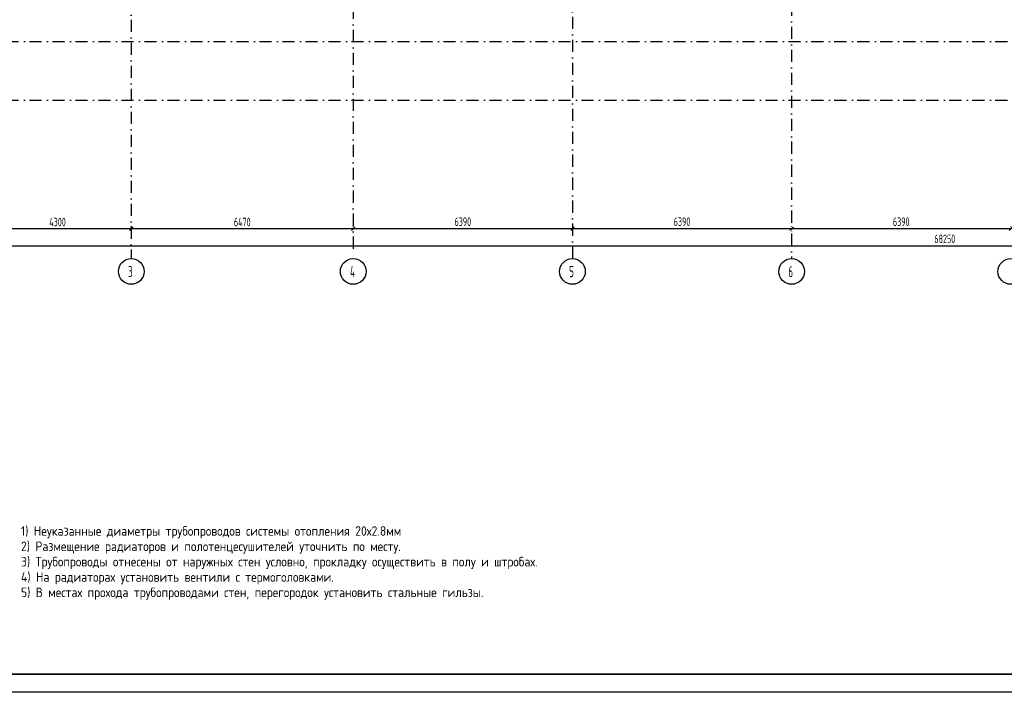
# Model space of a CAD drawing. Extents: x -1560602 to 321118, y -2308202 to -430103.
# Tile 2 of 104: x -1544569 to -1515866, y -2308202 to -2288578. Entities that reach past the tile are written whole.
import ezdxf

# ---------------------------------------------------------------- set-up
doc = ezdxf.new("R2010")
doc.units = 0
doc.header["$MEASUREMENT"] = 0
doc.header["$PDSIZE"] = -5
doc.linetypes.add('Dot & Dashed', pattern=[670.277762, 352.777767, -176.388884, 0, -141.111112])
doc.linetypes.add('Штрихпунктирная', pattern=[0.670278, 0.352778, -0.176389, 0, -0.141111])
doc.layers.get('0').update_dxf_attribs({"color": 255, "linetype": 'CONTINUOUS'})
doc.layers.get('Defpoints').update_dxf_attribs({"linetype": 'CONTINUOUS'})
doc.layers.add('Оси', color=253, linetype='Dot & Dashed')
doc.layers.add('РАЗМЕРЫ', color=255, linetype='CONTINUOUS')
doc.styles.add('GOST 2.304', font='CS_Gost2304.shx', dxfattribs={"width": 0.7})
doc.styles.get("Standard").update_dxf_attribs({"font": 'spds.shx', "width": 0.7, "height": 250})
doc.styles.add('СГЕНЕРИР_СТИЛЬ_1', font='txt')
doc.dimstyles.new('SPDS', dxfattribs={"dimscale": 100, "dimtxt": 2.5, "dimasz": 1, "dimexe": 0.75, "dimexo": 0.625, "dimtad": 1, "dimdec": 0, "dimtxsty": 'GOST 2.304', "dimblk": 'OBLIQUE', "dimcen": 2.5, "dimdle": 1, "dimadec": 0, "dimazin": 2, "dimtfac": 0.75, "dimtdec": 0, "dimtmove": 0, "dimatfit": 0, "dimfxl": 1, "dimtolj": 1, "dimarcsym": 1})

# ---------------------------------------------------------------- blocks, each defined once
blk = doc.blocks.new('ARROWHEAD_6')
at = {"color": 0, "linetype": 'Continuous', "lineweight": 0}
for p, q in [((0, 0), (-1, 0)), ((-0.5, -0.5), (0.5, 0.5))]:
    blk.add_line(p, q, dxfattribs=at)
blk = doc.blocks.new('_Oblique')
at = {"color": 0, "linetype": 'ByBlock', "lineweight": -2}
blk.add_line((-0.5, -0.5), (0.5, 0.5), dxfattribs=at)
blk = doc.blocks.new('*D197')
at = {"layer": 'Defpoints', "color": 0, "transparency": 16777216}
for p in [(-1545616, -2294674), (-1541316, -2294674), (-1541316, -2294674)]:
    blk.add_point(p, dxfattribs=at)
at = {"layer": 'РАЗМЕРЫ', "color": 0, "lineweight": -2, "transparency": 16777216}
for p, q in [((-1545716, -2294674), (-1541216, -2294674)), ((-1545616, -2294612), (-1545616, -2294599)), ((-1541316, -2294737), (-1541316, -2294749))]:
    blk.add_line(p, q, dxfattribs=at)
at = {"layer": 'РАЗМЕРЫ', "color": 0, "lineweight": -2, "transparency": 16777216, "xscale": 100, "yscale": 100, "zscale": 100, "rotation": 180}
blk.add_blockref('_Oblique', (-1545616, -2294674), dxfattribs=at)
at = {"layer": 'РАЗМЕРЫ', "color": 0, "lineweight": -2, "transparency": 16777216, "xscale": 100, "yscale": 100, "zscale": 100}
blk.add_blockref('_Oblique', (-1541316, -2294674), dxfattribs=at)
at = {"layer": 'РАЗМЕРЫ', "color": 0, "transparency": 16777216, "insert": (-1543466, -2294482), "char_height": 250, "attachment_point": 5}
blk.add_mtext('\\A1;4300', dxfattribs=at)
blk = doc.blocks.new('*D198')
at = {"layer": 'Defpoints', "color": 0, "transparency": 16777216}
for p in [(-1541316, -2294674), (-1534846, -2294674), (-1534846, -2294674)]:
    blk.add_point(p, dxfattribs=at)
at = {"layer": 'РАЗМЕРЫ', "color": 0, "lineweight": -2, "transparency": 16777216}
for p, q in [((-1541416, -2294674), (-1534746, -2294674)), ((-1541316, -2294612), (-1541316, -2294599)), ((-1534846, -2294612), (-1534846, -2294599))]:
    blk.add_line(p, q, dxfattribs=at)
at = {"layer": 'РАЗМЕРЫ', "color": 0, "lineweight": -2, "transparency": 16777216, "xscale": 100, "yscale": 100, "zscale": 100, "rotation": 180}
blk.add_blockref('_Oblique', (-1541316, -2294674), dxfattribs=at)
at = {"layer": 'РАЗМЕРЫ', "color": 0, "lineweight": -2, "transparency": 16777216, "xscale": 100, "yscale": 100, "zscale": 100}
blk.add_blockref('_Oblique', (-1534846, -2294674), dxfattribs=at)
at = {"layer": 'РАЗМЕРЫ', "color": 0, "transparency": 16777216, "insert": (-1538081, -2294480), "char_height": 250, "attachment_point": 5}
blk.add_mtext('\\A1;6470', dxfattribs=at)
blk = doc.blocks.new('*D199')
at = {"layer": 'Defpoints', "color": 0, "transparency": 16777216}
for p in [(-1534846, -2294674), (-1528456, -2294674), (-1528456, -2294674)]:
    blk.add_point(p, dxfattribs=at)
at = {"layer": 'РАЗМЕРЫ', "color": 0, "lineweight": -2, "transparency": 16777216}
for p, q in [((-1534946, -2294674), (-1528356, -2294674)), ((-1534846, -2294612), (-1534846, -2294599)), ((-1528456, -2294737), (-1528456, -2294749))]:
    blk.add_line(p, q, dxfattribs=at)
at = {"layer": 'РАЗМЕРЫ', "color": 0, "lineweight": -2, "transparency": 16777216, "xscale": 100, "yscale": 100, "zscale": 100, "rotation": 180}
blk.add_blockref('_Oblique', (-1534846, -2294674), dxfattribs=at)
at = {"layer": 'РАЗМЕРЫ', "color": 0, "lineweight": -2, "transparency": 16777216, "xscale": 100, "yscale": 100, "zscale": 100}
blk.add_blockref('_Oblique', (-1528456, -2294674), dxfattribs=at)
at = {"layer": 'РАЗМЕРЫ', "color": 0, "transparency": 16777216, "insert": (-1531651, -2294472), "char_height": 250, "attachment_point": 5}
blk.add_mtext('\\A1;6390', dxfattribs=at)
blk = doc.blocks.new('*D200')
at = {"layer": 'Defpoints', "color": 0, "transparency": 16777216}
for p in [(-1528456, -2294674), (-1522066, -2294674), (-1522066, -2294674)]:
    blk.add_point(p, dxfattribs=at)
at = {"layer": 'РАЗМЕРЫ', "color": 0, "lineweight": -2, "transparency": 16777216}
for p, q in [((-1528556, -2294674), (-1521966, -2294674)), ((-1528456, -2294612), (-1528456, -2294599)), ((-1522066, -2294612), (-1522066, -2294599))]:
    blk.add_line(p, q, dxfattribs=at)
at = {"layer": 'РАЗМЕРЫ', "color": 0, "lineweight": -2, "transparency": 16777216, "xscale": 100, "yscale": 100, "zscale": 100, "rotation": 180}
blk.add_blockref('_Oblique', (-1528456, -2294674), dxfattribs=at)
at = {"layer": 'РАЗМЕРЫ', "color": 0, "lineweight": -2, "transparency": 16777216, "xscale": 100, "yscale": 100, "zscale": 100}
blk.add_blockref('_Oblique', (-1522066, -2294674), dxfattribs=at)
at = {"layer": 'РАЗМЕРЫ', "color": 0, "transparency": 16777216, "insert": (-1525261, -2294472), "char_height": 250, "attachment_point": 5}
blk.add_mtext('\\A1;6390', dxfattribs=at)
blk = doc.blocks.new('*D201')
at = {"layer": 'Defpoints', "color": 0, "transparency": 16777216}
for p in [(-1522066, -2294674), (-1515676, -2294674), (-1515676, -2294674)]:
    blk.add_point(p, dxfattribs=at)
at = {"layer": 'РАЗМЕРЫ', "color": 0, "lineweight": -2, "transparency": 16777216}
for p, q in [((-1522166, -2294674), (-1515576, -2294674)), ((-1522066, -2294737), (-1522066, -2294749)), ((-1515676, -2294612), (-1515676, -2294599))]:
    blk.add_line(p, q, dxfattribs=at)
at = {"layer": 'РАЗМЕРЫ', "color": 0, "lineweight": -2, "transparency": 16777216, "xscale": 100, "yscale": 100, "zscale": 100, "rotation": 180}
blk.add_blockref('_Oblique', (-1522066, -2294674), dxfattribs=at)
at = {"layer": 'РАЗМЕРЫ', "color": 0, "lineweight": -2, "transparency": 16777216, "xscale": 100, "yscale": 100, "zscale": 100}
blk.add_blockref('_Oblique', (-1515676, -2294674), dxfattribs=at)
at = {"layer": 'РАЗМЕРЫ', "color": 0, "transparency": 16777216, "insert": (-1518871, -2294472), "char_height": 250, "attachment_point": 5}
blk.add_mtext('\\A1;6390', dxfattribs=at)
blk = doc.blocks.new('*D214')
at = {"layer": 'Defpoints', "color": 0, "transparency": 16777216}
for p in [(-1551726, -2295174), (-1483476, -2295174), (-1483476, -2295174)]:
    blk.add_point(p, dxfattribs=at)
at = {"layer": 'РАЗМЕРЫ', "color": 0, "lineweight": -2, "transparency": 16777216}
for p, q in [((-1551726, -2295111), (-1551726, -2295099)), ((-1483476, -2295111), (-1483476, -2295099)), ((-1551826, -2295174), (-1483376, -2295174))]:
    blk.add_line(p, q, dxfattribs=at)
at = {"layer": 'РАЗМЕРЫ', "color": 0, "lineweight": -2, "transparency": 16777216, "xscale": 100, "yscale": 100, "zscale": 100, "rotation": 180}
blk.add_blockref('_Oblique', (-1551726, -2295174), dxfattribs=at)
at = {"layer": 'РАЗМЕРЫ', "color": 0, "lineweight": -2, "transparency": 16777216, "xscale": 100, "yscale": 100, "zscale": 100}
blk.add_blockref('_Oblique', (-1483476, -2295174), dxfattribs=at)
at = {"layer": 'РАЗМЕРЫ', "color": 0, "transparency": 16777216, "insert": (-1517601, -2294972), "char_height": 250, "attachment_point": 5}
blk.add_mtext('\\A1;68250', dxfattribs=at)

msp = doc.modelspace()

# ---------------------------------------------------------------- linework, layer by layer
at = {"color": 0, "lineweight": 35, "ltscale": 100}
msp.add_line((-1477001.6, -2307671.1), (-1558501.6, -2307671.1), dxfattribs=at)
at = {"layer": 'Defpoints', "color": 0, "linetype": 'Continuous', "ltscale": 100}
msp.add_line((-1476440.2, -2308202.4), (-1560601.6, -2308202.4), dxfattribs=at)
at = {"layer": 'Оси', "color": 0, "linetype": 'Штрихпунктирная', "lineweight": -3, "ltscale": 1000}
for p, q in [((-1522065.7, -2269343.9), (-1522065.7, -2295548.9)), ((-1528455.7, -2270393.9), (-1528455.7, -2295548.9)), ((-1534845.7, -2271443.9), (-1534845.7, -2295548.9)), ((-1541315.7, -2272493.9), (-1541315.7, -2295548.9)), ((-1556351.1, -2289213.9), (-1478850.7, -2289213.9)), ((-1556351.1, -2290923.9), (-1478850.7, -2290923.9))]:
    msp.add_line(p, q, dxfattribs=at)
at = {"layer": 'Оси', "color": 0, "linetype": 'Continuous'}
for p, q in [((-1545615.6, -2294674.4), (-1541315.9, -2294674.4)), ((-1541315.6, -2294674.4), (-1534845.9, -2294674.4)), ((-1534845.6, -2294674.4), (-1528455.9, -2294674.4)), ((-1528455.6, -2294674.4), (-1522065.9, -2294674.4)), ((-1522065.6, -2294674.4), (-1515675.9, -2294674.4)), ((-1551725.6, -2295173.9), (-1483475.9, -2295173.9))]:
    msp.add_line(p, q, dxfattribs=at)
at = {"layer": 'Оси', "color": 0, "linetype": 'Continuous', "ltscale": 100}
for centre in [(-1541315.7, -2295923.9), (-1534845.7, -2295923.9), (-1528455.7, -2295923.9), (-1522065.7, -2295923.9), (-1515675.7, -2295923.9)]:
    msp.add_circle(centre, 375, dxfattribs=at)

# ---------------------------------------------------------------- block references
at = {"layer": 'Оси', "color": 0, "xscale": 0.1425, "yscale": 0.1425, "zscale": 0.1425}
for p in [(-1534845.7, -2294674.4), (-1528455.7, -2294674.4), (-1522065.7, -2294674.4)]:
    msp.add_blockref('ARROWHEAD_6', p, dxfattribs=at)
at = {"layer": 'Оси', "color": 0, "xscale": 0.1425, "yscale": 0.1425, "zscale": 0.1425, "rotation": 180}
for p in [(-1534845.7, -2294674.4), (-1528455.7, -2294674.4), (-1522065.7, -2294674.4)]:
    msp.add_blockref('ARROWHEAD_6', p, dxfattribs=at)

# ---------------------------------------------------------------- texts
at = {"color": 0, "lineweight": -3, "insert": (-1544531.3, -2303356.2), "char_height": 279.329, "width": 25418.482, "attachment_point": 1, "line_spacing_factor": 0.961203}
msp.add_mtext('{\\W1.1;1) Неуказанные диаметры трубопроводов системы отопления 20х2.8мм\\P2) Размещение радиаторов и полотенцесушителей уточнить по месту.\\P3) Трубопроводы отнесены от наружных стен условно, прокладку осуществить в полу и штробах.\\P4) На радиаторах установить вентили с термоголовками.\\P5) В местах прохода трубопроводами стен, перегородок установить стальные гильзы.}', dxfattribs=at)
at = {"layer": 'Оси', "color": 0, "linetype": 'Continuous', "width": 0.7}
for s, p in [('3', (-1541409.4, -2296091.3)), ('4', (-1534939.4, -2296091.3)), ('5', (-1528549.4, -2296091.3)), ('6', (-1522159.4, -2296091.3))]:
    msp.add_text(s, height=330, dxfattribs=at).set_placement(p)
at = {"layer": 'Оси', "color": 0, "ltscale": 100, "char_height": 0.23, "attachment_point": 5, "style": 'СГЕНЕРИР_СТИЛЬ_1'}
for s, insert in [('\\A1;4300000', (-1543465.7, -2294674.2)), ('\\A1;6470000', (-1538080.7, -2294674.2)), ('\\A1;6390000', (-1531650.7, -2294674.2)), ('\\A1;6390000', (-1525260.7, -2294674.2)), ('\\A1;6390000', (-1518870.7, -2294674.2)), ('\\A1;68250000', (-1517600.7, -2295173.7))]:
    msp.add_mtext(s, dxfattribs=dict(at, insert=insert))

# ---------------------------------------------------------------- dimensions: what is measured, and where the dimension line sits
at = {"layer": 'РАЗМЕРЫ', "color": 0}
for base, p1, p2, picture, middle in [((-1541315.7, -2294674.4), (-1545615.7, -2294674.4), (-1541315.7, -2294674.4), '*D197', (-1543465.7, -2294481.7)), ((-1534845.7, -2294674.4), (-1541315.7, -2294674.4), (-1534845.7, -2294674.4), '*D198', (-1538080.7, -2294479.7)), ((-1528455.7, -2294674.4), (-1534845.7, -2294674.4), (-1528455.7, -2294674.2), '*D199', (-1531650.7, -2294472.4)), ((-1522065.7, -2294674.4), (-1528455.7, -2294674.4), (-1522065.7, -2294674.4), '*D200', (-1525260.7, -2294472.4)), ((-1515675.7, -2294674.4), (-1522065.7, -2294674.2), (-1515675.7, -2294674.4), '*D201', (-1518870.7, -2294472.4)), ((-1483475.9, -2295173.9), (-1551725.7, -2295173.9), (-1483475.9, -2295173.9), '*D214', (-1517600.8, -2294971.5))]:
    dim = msp.add_linear_dim(base=base, p1=p1, p2=p2, dimstyle='SPDS', override={"dimscale": 100, "dimlfac": 1, "dimtxsty": 'STANDARD', "dimtolj": 1}, dxfattribs=at)
    dim.commit()
    dim.dimension.update_dxf_attribs({"geometry": picture, "text_midpoint": middle})

doc.saveas('drawing.dxf')
